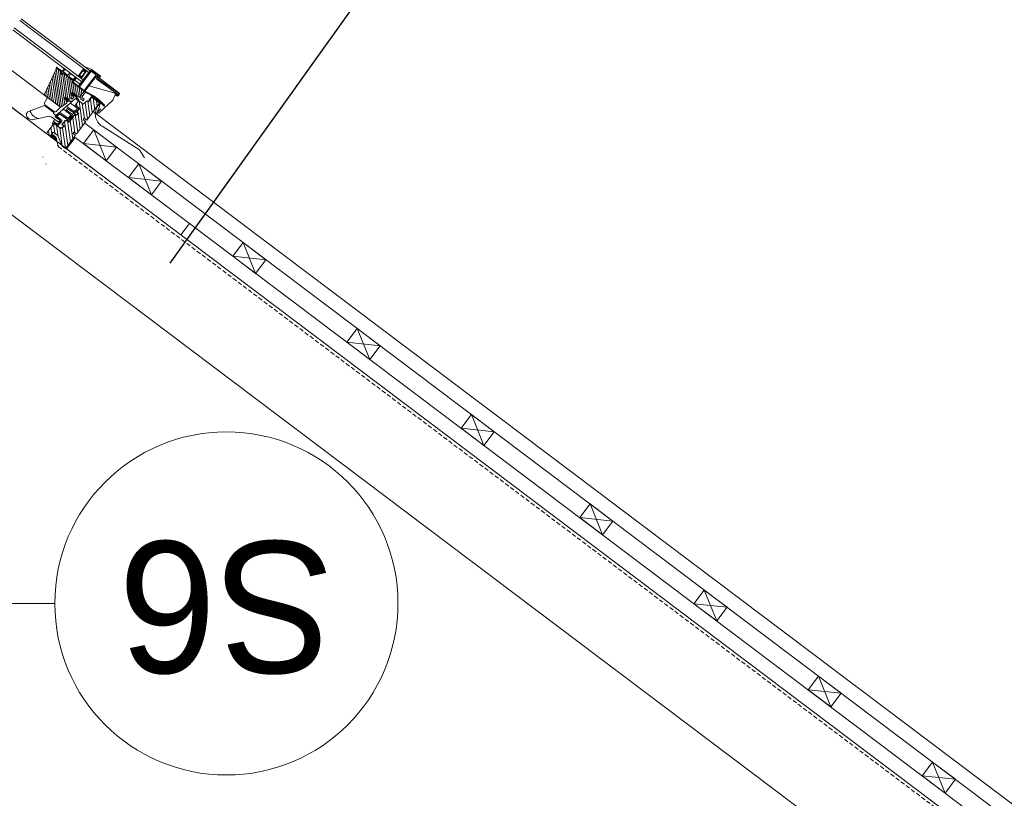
# Model space of a CAD drawing. Extents: x -613240 to -325500, y -25863 to 152403.
# Tile 118 of 254: x -379396 to -377674, y -4847 to -3485. Entities that reach past the tile are written whole.
import ezdxf

# ---------------------------------------------------------------- set-up
doc = ezdxf.new("R2010")
doc.units = 0
doc.header["$MEASUREMENT"] = 0
doc.linetypes.add('HIDDEN', pattern=[11.25, 7.5, -3.75])
for name, color, linetype, lineweight in [('0_Nr_Pióra__21', 7, 'Continuous', 9), ('0_Nr_Pióra__5', 7, 'Continuous', 13), ('ARCH dach_Nr_Pióra__5', 7, 'Continuous', 13), ('Arch dachowki_Nr_Pióra__21', 7, 'Continuous', 9), ('Arch dachy_Nr_Pióra__5', 7, 'Continuous', 13), ('Arch konstrukcja dachu_Nr_Pióra__21_Nr_Pióra__21', 7, 'Continuous', 9), ('Arch okna_Nr_Pióra__5', 7, 'Continuous', 13), ('Arch opisy_Nr_Pióra__1', 7, 'Continuous', 25), ('Arch opisy_Nr_Pióra__21', 7, 'Continuous', 9), ('INWENT OPISY_Nr_Pióra__21', 7, 'Continuous', 9)]:
    doc.layers.add(name, color=color, linetype=linetype, lineweight=lineweight)
doc.layers.add('Arch opisy', color=7, linetype='Continuous')
doc.styles.add('GENERATED_STYLE_1', font='txt')
doc.styles.add('GENERATED_STYLE_5', font='txt')
doc.dimstyles.new('GENERATED_STYLE__6', dxfattribs={"dimtxt": 160.000002, "dimasz": 110.144928, "dimexe": 0.18, "dimexo": 40, "dimgap": 0.09, "dimtad": 1, "dimtih": 1, "dimtoh": 1, "dimdec": 0, "dimzin": 0, "dimdsep": 46, "dimtxsty": 'GENERATED_STYLE_1', "dimblk": 'ARROWHEAD_5', "dimblk1": 'ARROWHEAD_5', "dimblk2": 'ARROWHEAD_5', "dimcen": 0.09, "dimclrd": 7, "dimclre": 7, "dimclrt": 7, "dimazin": 0, "dimtfac": 1, "dimtdec": 4, "dimtmove": 0, "dimatfit": 3, "dimfxl": 0, "dimtolj": 1, "dimtzin": 0, "dimarcsym": 0})
doc.dimstyles.new('GENERATED_STYLE__8', dxfattribs={"dimtxt": 0.18, "dimasz": 182.4, "dimexe": 0.18, "dimexo": 0.0625, "dimgap": 0.09, "dimtad": 0, "dimtih": 1, "dimtoh": 1, "dimdec": 4, "dimzin": 0, "dimdsep": 46, "dimcen": 0.09, "dimadec": 0, "dimazin": 0, "dimtfac": 1, "dimtdec": 4, "dimtmove": 0, "dimatfit": 3, "dimldrblk": 'ARROWHEAD_5', "dimfxl": 0, "dimtolj": 1, "dimtzin": 0, "dimarcsym": 0})

# ---------------------------------------------------------------- blocks, each defined once
blk = doc.blocks.new('*D916')
at = {"layer": '0_Nr_Pióra__5', "linetype": 'Continuous'}
for points in [[(-377805.4, -5035.4), (-377844.1, -5144.7), (-377893.5, -5110.8)], [(-378059.5, -5794.6), (-378084.5, -5681.4), (-378024.6, -5684.1)]]:
    blk.add_hatch(color=256, dxfattribs=at).paths.add_polyline_path(points, flags=0)
for p, q in [((-377805.4, -5035.4), (-377893.5, -5110.8)), ((-377805.4, -5035.4), (-377844.1, -5144.7)), ((-377844.1, -5144.7), (-377893.5, -5110.8)), ((-378059.5, -5794.6), (-378084.5, -5681.4)), ((-378084.5, -5681.4), (-378024.6, -5684.1)), ((-378059.5, -5794.6), (-378024.6, -5684.1))]:
    blk.add_line(p, q, dxfattribs=at)
blk.add_arc((-376798.3, -5794.6), 1261.2, 148.0793, 174.9121, dxfattribs=at)
at = {"layer": '0_Nr_Pióra__21', "insert": (-378697.2, -5423.5), "char_height": 160, "attachment_point": 7, "style": 'GENERATED_STYLE_1'}
blk.add_mtext('{37,01°}', dxfattribs=at)
blk = doc.blocks.new('ARROWHEAD_5')
at = {"color": 0, "linetype": 'Continuous', "lineweight": 0}
blk.add_line((0, 0), (-1, 0), dxfattribs=at)
blk.add_solid([(-1, 0.2679), (0, 0), (-1, -0.2679), (-1, 0.2679)], dxfattribs=at)
blk = doc.blocks.new('Linia_106', base_point=(-380002.2, -4505.9))
at = {"layer": 'Arch opisy_Nr_Pióra__21', "linetype": 'Continuous'}
blk.add_line((-380002.2, -4505.9), (-379334.1, -4505.9), dxfattribs=at)
blk.add_circle((-379034.1, -4505.9), 300, dxfattribs=at)

msp = doc.modelspace()

# ---------------------------------------------------------------- linework, layer by layer
at = {"layer": 'ARCH dach_Nr_Pióra__5', "linetype": 'Continuous'}
for p, q in [((-379266, -3677.8), (-379284.1, -3701.8)), ((-379266, -3677.8), (-379226.1, -3707.9)), ((-379266, -3677.8), (-379244.2, -3731.8)), ((-379298.5, -3690.9), (-379313.4, -3710.8)), ((-379098.8, -3841.4), (-379298.5, -3690.9)), ((-379113.8, -3861.3), (-379313.4, -3710.8)), ((-379284.1, -3701.8), (-379226.1, -3707.9)), ((-379284.1, -3701.8), (-379244.2, -3731.8)), ((-379226.1, -3707.9), (-379244.2, -3731.8)), ((-379187.2, -3737.2), (-379205.3, -3761.2)), ((-379187.2, -3737.2), (-379147.3, -3767.3)), ((-379187.2, -3737.2), (-379165.3, -3791.2)), ((-379205.3, -3761.2), (-379165.3, -3791.2)), ((-379205.3, -3761.2), (-379147.3, -3767.3)), ((-379147.3, -3767.3), (-379165.3, -3791.2)), ((-379098.8, -3841.5), (-379113.8, -3861.3)), ((-375684.4, -6415.4), (-379098.8, -3841.5)), ((-379005, -3874.7), (-379023.1, -3898.6)), ((-379005, -3874.7), (-378983.2, -3928.7)), ((-379005, -3874.7), (-378965.1, -3904.8)), ((-379023.1, -3898.6), (-378965.1, -3904.8)), ((-379023.1, -3898.6), (-378983.2, -3928.7)), ((-378965.1, -3904.8), (-378983.2, -3928.7)), ((-378805.4, -4025.2), (-378823.5, -4049.1)), ((-378805.4, -4025.2), (-378765.5, -4055.3)), ((-378805.4, -4025.2), (-378783.5, -4079.2)), ((-378823.5, -4049.1), (-378765.5, -4055.3)), ((-378823.5, -4049.1), (-378783.5, -4079.2)), ((-378765.5, -4055.3), (-378783.5, -4079.2)), ((-378605.8, -4175.7), (-378623.8, -4199.6)), ((-378605.8, -4175.7), (-378565.8, -4205.7)), ((-378605.8, -4175.7), (-378583.9, -4229.7)), ((-378623.8, -4199.6), (-378583.9, -4229.7)), ((-378623.8, -4199.6), (-378565.8, -4205.7)), ((-378565.8, -4205.7), (-378583.9, -4229.7)), ((-378398.3, -4332), (-378416.4, -4355.9)), ((-378398.3, -4332), (-378376.5, -4386)), ((-378398.3, -4332), (-378358.4, -4362.1)), ((-378416.4, -4355.9), (-378376.5, -4386)), ((-378416.4, -4355.9), (-378358.4, -4362.1)), ((-378358.4, -4362.1), (-378376.5, -4386)), ((-378198.7, -4482.5), (-378216.8, -4506.4)), ((-378198.7, -4482.5), (-378176.8, -4536.5)), ((-378198.7, -4482.5), (-378158.8, -4512.6)), ((-378216.8, -4506.4), (-378158.8, -4512.6)), ((-378216.8, -4506.4), (-378176.8, -4536.5)), ((-378158.8, -4512.6), (-378176.8, -4536.5)), ((-377999.1, -4632.9), (-378017.1, -4656.9)), ((-377999.1, -4632.9), (-377977.2, -4687)), ((-377999.1, -4632.9), (-377959.2, -4663)), ((-378017.1, -4656.9), (-377977.2, -4687)), ((-378017.1, -4656.9), (-377959.2, -4663)), ((-377959.2, -4663), (-377977.2, -4687)), ((-377799.4, -4783.4), (-377817.5, -4807.4)), ((-377799.4, -4783.4), (-377777.6, -4837.5)), ((-377799.4, -4783.4), (-377759.5, -4813.5)), ((-377817.5, -4807.4), (-377759.5, -4813.5)), ((-377817.5, -4807.4), (-377777.6, -4837.5)), ((-377759.5, -4813.5), (-377777.6, -4837.5))]:
    msp.add_line(p, q, dxfattribs=at)
at = {"layer": 'Arch dachowki_Nr_Pióra__21', "linetype": 'Continuous'}
for p, q in [((-375634.2, -6384.4), (-379266.9, -3645.9)), ((-375649.2, -6404.3), (-379281.9, -3665.9))]:
    msp.add_line(p, q, dxfattribs=at)
at = {"layer": 'Arch dachy_Nr_Pióra__5', "linetype": 'Continuous'}
for p, q in [((-379341.1, -3688.3), (-379332.2, -3696.2)), ((-379333.4, -3692.6), (-379340.4, -3686.3)), ((-379339.1, -3684.8), (-379332, -3691.2)), ((-379334.4, -3693.8), (-379334.6, -3694.1)), ((-379333.3, -3692.6), (-379334, -3693.4)), ((-379332.2, -3691.4), (-379333, -3692.2)), ((-379332.3, -3696.1), (-379331.7, -3695.3)), ((-379332, -3691.2), (-379330.5, -3695.6)), ((-379331.8, -3696.2), (-379331.1, -3695.4)), ((-379331.3, -3694.9), (-379330.9, -3694.5)), ((-379330.7, -3695), (-379331.1, -3694.7))]:
    msp.add_line(p, q, dxfattribs=at)
at = {"layer": 'Arch dachy_Nr_Pióra__5', "linetype": 'Continuous', "flags": 128}
msp.add_lwpolyline([(-379268.6, -3620.7), (-379256.2, -3630.1, -0.341648), (-379255.8, -3631.8), (-379258.3, -3635.2, 0.442265), (-379251.4, -3671.5), (-379186.3, -3712.9), (-379177.1, -3727)], format="xyb", dxfattribs=at)
at = {"layer": 'Arch dachy_Nr_Pióra__5', "linetype": 'HIDDEN', "flags": 128}
for points in [[(-379328.1, -3707), (-379332.5, -3692.3)], [(-379328.1, -3707), (-375702.8, -6439.9)]]:
    msp.add_lwpolyline(points, dxfattribs=at)
at = {"layer": 'Arch dachy_Nr_Pióra__5', "linetype": 'Continuous'}
for centre, radius, start, end in [((-379341.3, -3688.5), 0.3, 47.9941, 137.9941), ((-379330.3, -3545.9), 147.6, 268.3149, 268.5736), ((-379350.7, -3705.9), 20.2, 36.2773, 36.4717), ((-379329.1, -3540.6), 151.7, 268.3107, 268.5617), ((-379350.2, -3705.1), 20.9, 36.2604, 36.4809), ((-379327.8, -3531), 160.1, 268.3043, 268.4258), ((-379348.6, -3703.5), 20.2, 36.2876, 36.4563), ((-379177.9, -3675.8), 155.7, 187.4656, 187.5156), ((-379332, -3696), 0.3, 227.9941, 317.9941), ((-379341.7, -3712.5), 19.9, 59.5068, 61.0734), ((-379155.1, -3671.8), 177.6, 187.4701, 187.6734), ((-379330.9, -3695.6), 0.3, 17.993, 137.9941), ((-379329.9, -3704.9), 0.3, 317.9941, 17.993), ((-379327.7, -3705.4), 0.3, 317.9941, 17.993), ((-379354.7, -3725.6), 0.3, 37.9941, 127.9941), ((-379353.2, -3728.8), 0.2, 217.9941, 307.9941), ((-379349.8, -3737.3), 0.3, 272.993, 357.9941), ((-379347.3, -3742.5), 0.3, 177.9941, 182.993)]:
    msp.add_arc(centre, radius, start, end, dxfattribs=at)
for points, knots in [([(-379334.5, -3693.9), (-379334.6, -3693.7), (-379334.7, -3693.6), (-379334.7, -3693.5), (-379334.7, -3693.5), (-379334.7, -3693.4), (-379334.7, -3693.4)], [0, 0, 0, 0, 1, 1, 1, 2, 2, 2, 2]), ([(-379334.6, -3693.4), (-379334.6, -3693.4), (-379334.5, -3693.4), (-379334.4, -3693.5), (-379334.2, -3693.6), (-379333.9, -3693.8), (-379333.6, -3694), (-379333.2, -3694.3), (-379332.8, -3694.6), (-379332.4, -3694.8), (-379332, -3695.1), (-379331.7, -3695.3), (-379331.5, -3695.4), (-379331.3, -3695.5), (-379331.2, -3695.6), (-379331.2, -3695.5)], [0, 0, 0, 0, 1, 1, 1, 2, 2, 2, 3, 3, 3, 4, 4, 4, 5, 5, 5, 5]), ([(-379334.4, -3693.8), (-379334.3, -3693.8), (-379334.3, -3693.8), (-379334.2, -3693.8), (-379334, -3693.9), (-379333.8, -3694), (-379333.5, -3694.2), (-379333.2, -3694.4), (-379332.9, -3694.6), (-379332.6, -3694.8), (-379332.4, -3694.9), (-379332.2, -3695), (-379332.1, -3695.1)], [0, 0, 0, 0, 1, 1, 1, 2, 2, 2, 3, 3, 3, 4, 4, 4, 4]), ([(-379331.3, -3694.9), (-379331.3, -3694.9), (-379331.4, -3694.9), (-379331.5, -3694.8), (-379331.7, -3694.7), (-379332, -3694.6), (-379332.3, -3694.4), (-379332.5, -3694.2), (-379332.9, -3694), (-379333.1, -3693.9), (-379333.4, -3693.7), (-379333.7, -3693.5), (-379333.8, -3693.5), (-379333.9, -3693.4), (-379334, -3693.4), (-379334, -3693.4)], [0, 0, 0, 0, 1, 1, 1, 2, 2, 2, 3, 3, 3, 4, 4, 4, 5, 5, 5, 5]), ([(-379333.6, -3692.2), (-379333.5, -3692.2), (-379333.4, -3692.3), (-379333.3, -3692.3), (-379333.1, -3692.5), (-379332.7, -3692.7), (-379332.4, -3692.9), (-379332, -3693.2), (-379331.6, -3693.5), (-379331.2, -3693.7), (-379331.2, -3693.8), (-379331.2, -3693.8), (-379331.1, -3693.8)], [0, 0, 0, 0, 1, 1, 1, 2, 2, 2, 3, 3, 3, 4, 4, 4, 4]), ([(-379333.3, -3692.6), (-379333.3, -3692.6), (-379333.2, -3692.6), (-379333, -3692.7), (-379332.9, -3692.8), (-379332.6, -3692.9), (-379332.3, -3693.1), (-379332, -3693.3), (-379331.7, -3693.5), (-379331.4, -3693.7), (-379331.3, -3693.7), (-379331.2, -3693.8), (-379331.1, -3693.8)], [0, 0, 0, 0, 1, 1, 1, 2, 2, 2, 3, 3, 3, 4, 4, 4, 4]), ([(-379331.4, -3693.1), (-379331.6, -3693), (-379331.8, -3692.9), (-379332, -3692.7), (-379332.3, -3692.5), (-379332.5, -3692.4), (-379332.7, -3692.3), (-379332.8, -3692.3), (-379332.9, -3692.2), (-379332.9, -3692.2)], [0, 0, 0, 0, 1, 1, 1, 2, 2, 2, 3, 3, 3, 3]), ([(-379332.5, -3691), (-379332.4, -3691), (-379332.3, -3691.1), (-379332.1, -3691.2), (-379332.1, -3691.2), (-379332, -3691.3), (-379331.9, -3691.3)], [0, 0, 0, 0, 1, 1, 1, 2, 2, 2, 2])]:
    msp.add_open_spline(points, degree=3, knots=knots, dxfattribs=at)
for points in [[(-379333.4, -3692.7), (-379333.5, -3692.5), (-379333.6, -3692.4), (-379333.6, -3692.3)], [(-379332.3, -3691.5), (-379332.4, -3691.4), (-379332.5, -3691.3), (-379332.5, -3691.2)], [(-379332.2, -3691.4), (-379332.2, -3691.4), (-379332.1, -3691.4), (-379331.9, -3691.5)], [(-379331.9, -3691.5), (-379331.9, -3691.5), (-379331.8, -3691.5), (-379331.9, -3691.5)]]:
    msp.add_open_spline(points, degree=3, dxfattribs=at)
at = {"layer": 'Arch konstrukcja dachu_Nr_Pióra__21_Nr_Pióra__21', "linetype": 'Continuous'}
for p, q in [((-386169.6, 1457.5), (-375699.3, -6435.2)), ((-386122.5, 1233.9), (-375805.6, -6542.9))]:
    msp.add_line(p, q, dxfattribs=at)
at = {"layer": 'Arch okna_Nr_Pióra__5', "linetype": 'Continuous'}
for p, q in [((-379274.9, -3577.7), (-379395.5, -3486.7)), ((-379272.5, -3574.5), (-379393.1, -3483.6)), ((-379407.6, -3502.7), (-379286.9, -3593.6)), ((-379405.2, -3499.5), (-379284.5, -3590.4)), ((-379442.6, -3549), (-379351.3, -3617.8)), ((-379331.8, -3571.5), (-379352.2, -3615.1)), ((-379325.5, -3637.3), (-379334, -3576.3)), ((-379331.1, -3568.2), (-379332, -3569.7)), ((-379331.5, -3570.9), (-379331.8, -3571.5)), ((-379322.2, -3637.5), (-379331.6, -3571)), ((-379321.1, -3575), (-379330, -3569.4)), ((-379322.4, -3576.3), (-379329.5, -3570.9)), ((-379329.5, -3570.9), (-379322.4, -3576.3)), ((-379319.3, -3635.4), (-379328.2, -3571.9)), ((-379324.1, -3578.6), (-379324.6, -3574.6)), ((-379324.5, -3579.1), (-379322.4, -3576.3)), ((-379322.3, -3580.8), (-379324.5, -3579.1)), ((-379322.1, -3580.5), (-379324.3, -3578.9)), ((-379316.4, -3633.3), (-379324, -3579.5)), ((-379323.5, -3578.4), (-379323.8, -3578.2)), ((-379322.4, -3576.3), (-379323.3, -3577.5)), ((-379320.2, -3578), (-379322.3, -3580.8)), ((-379322.1, -3579.6), (-379321.3, -3579.4)), ((-379321.6, -3579.9), (-379322.1, -3579.5)), ((-379321.8, -3578.4), (-379320.3, -3577.9)), ((-379321.3, -3578.8), (-379321.8, -3578.7)), ((-379314.9, -3621.5), (-379320.8, -3578.9)), ((-379317.9, -3571.4), (-379320.4, -3574.8)), ((-379320.3, -3577.9), (-379307.6, -3587.4)), ((-379320.2, -3569.1), (-379317.8, -3571)), ((-379309.7, -3585.9), (-379320.2, -3578)), ((-379316.7, -3571.2), (-379319.9, -3568.7)), ((-379319.3, -3575.8), (-379316.7, -3572)), ((-379311.9, -3581.9), (-379319.2, -3576.5)), ((-379311.3, -3624.2), (-379317.5, -3580.1)), ((-379308.1, -3578.8), (-379311.3, -3581.9)), ((-379310.3, -3576.7), (-379308.1, -3578.2)), ((-379307.6, -3578), (-379310, -3576.3)), ((-379308.9, -3584.3), (-379306.6, -3580.1)), ((-379306.5, -3578.8), (-379307, -3578.5)), ((-379306.2, -3579.8), (-379303.9, -3581.5)), ((-379303.6, -3581.1), (-379306, -3579.3)), ((-379283.7, -3571), (-379293.3, -3583.8)), ((-379292.6, -3601.6), (-379271.7, -3573.8)), ((-379283.5, -3572.4), (-379291.9, -3583.6)), ((-379291, -3602.8), (-379270.4, -3575.4)), ((-379287.1, -3584.7), (-379281.1, -3576.7)), ((-379286.9, -3586.1), (-379279.7, -3576.5)), ((-379286.9, -3586.1), (-379279.7, -3576.5)), ((-379284.7, -3574), (-379283.1, -3575.2)), ((-379274.9, -3577.7), (-379284.5, -3590.4)), ((-379279.7, -3574), (-379283.7, -3571)), ((-379281.9, -3573.6), (-379283.5, -3572.4)), ((-379283.1, -3575.2), (-379281.9, -3573.6)), ((-379281.1, -3576.7), (-379283.1, -3575.2)), ((-379281.7, -3575), (-379281.1, -3574.2)), ((-379281.7, -3575), (-379281.1, -3574.2)), ((-379279.7, -3576.5), (-379281.7, -3575)), ((-379279.7, -3576.5), (-379281.7, -3575)), ((-379281.1, -3574.2), (-379280.3, -3574.8)), ((-379281.1, -3574.2), (-379280.3, -3574.8)), ((-379280.3, -3574.8), (-379279.7, -3574)), ((-379280.3, -3574.8), (-379279.7, -3574)), ((-379279.6, -3567.9), (-379280, -3568.8)), ((-379279.7, -3574), (-379274.9, -3577.7)), ((-379270.7, -3571.5), (-379279.6, -3567.9)), ((-379274.9, -3577.7), (-379277.4, -3575.8)), ((-379272.5, -3574.5), (-379275, -3572.6)), ((-379274.9, -3577.7), (-379272.5, -3574.5)), ((-379272.2, -3574.1), (-379272.5, -3574.5)), ((-379270.2, -3573.3), (-379271.7, -3573.8)), ((-379255, -3583.2), (-379270.4, -3571.7)), ((-379262, -3581.7), (-379270.4, -3575.4)), ((-379269.8, -3573.4), (-379257.2, -3582.8)), ((-379347.3, -3685.3), (-379473.6, -3590)), ((-379339.8, -3626.4), (-379343.9, -3597.4)), ((-379336.2, -3629.2), (-379341.4, -3592.1)), ((-379332.6, -3631.9), (-379339, -3586.8)), ((-379329.1, -3634.6), (-379336.5, -3581.6)), ((-379308.1, -3623.2), (-379313.9, -3582.8)), ((-379305, -3623.4), (-379310.3, -3585.5)), ((-379301.7, -3590.3), (-379308.8, -3584.9)), ((-379307.6, -3587.4), (-379307.3, -3586.9)), ((-379307.6, -3587.4), (-379303.6, -3590.4)), ((-379307.3, -3586.9), (-379303.3, -3590)), ((-379303.3, -3612.7), (-379306.7, -3588.2)), ((-379302.1, -3591.6), (-379303.7, -3593.6)), ((-379303.3, -3590), (-379303.6, -3590.4)), ((-379303.6, -3590.4), (-379302.1, -3591.6)), ((-379303.4, -3594.4), (-379280.6, -3611.5)), ((-379302.9, -3592.6), (-379303.1, -3590.9)), ((-379299.7, -3615.4), (-379302.5, -3595.1)), ((-379282.8, -3609.9), (-379302.1, -3595.3)), ((-379302, -3590), (-379298.2, -3585.1)), ((-379302, -3594.1), (-379296.9, -3587.3)), ((-379297.8, -3586.1), (-379301, -3590.2)), ((-379299.1, -3591.1), (-379297.9, -3592)), ((-379296.4, -3616.3), (-379299, -3597.8)), ((-379297.9, -3592), (-379291.5, -3596.8)), ((-379293.1, -3589), (-379297.5, -3585.7)), ((-379296.5, -3587.1), (-379293.4, -3589.4)), ((-379293.3, -3583.8), (-379289.3, -3586.8)), ((-379291.9, -3583.6), (-379290.3, -3584.8)), ((-379291.5, -3596.8), (-379289.1, -3596.5)), ((-379290.7, -3582), (-379289.1, -3583.2)), ((-379290.3, -3584.8), (-379289.1, -3583.2)), ((-379286.9, -3593.6), (-379290.1, -3597.9)), ((-379289.5, -3585.4), (-379288.9, -3584.6)), ((-379289.5, -3585.4), (-379288.9, -3584.6)), ((-379288.7, -3586), (-379289.5, -3585.4)), ((-379288.7, -3586), (-379289.5, -3585.4)), ((-379289.4, -3591.8), (-379286.9, -3593.6)), ((-379289.3, -3586.8), (-379288.7, -3586)), ((-379289.3, -3586.8), (-379288.7, -3586)), ((-379289.1, -3583.2), (-379287.1, -3584.7)), ((-379288.9, -3584.6), (-379286.9, -3586.1)), ((-379288.9, -3584.6), (-379286.9, -3586.1)), ((-379286.9, -3593.6), (-379284.5, -3590.4)), ((-379282.7, -3609.1), (-379262, -3581.7)), ((-379260.8, -3582.6), (-379281.5, -3610)), ((-379260.8, -3582.6), (-379258.8, -3584.1)), ((-379258.8, -3584.1), (-379260.8, -3586.7)), ((-379260.3, -3589.5), (-379224.5, -3615.1)), ((-379256.9, -3584.9), (-379259.2, -3587.9)), ((-379259.2, -3587.9), (-379222.9, -3613.7)), ((-379255.9, -3586.9), (-379254.7, -3585.3)), ((-379221.9, -3613.2), (-379255.8, -3587.6)), ((-379350.6, -3618.3), (-379351.3, -3613.3)), ((-379347, -3621), (-379348.8, -3608)), ((-379343.4, -3623.7), (-379346.4, -3602.7)), ((-379306, -3615.6), (-379303.5, -3612.4)), ((-379304.4, -3613.6), (-379304.8, -3616.5)), ((-379303.9, -3612.9), (-379304.4, -3613.5)), ((-379303.5, -3612.4), (-379298, -3616.6)), ((-379303, -3614.7), (-379301.8, -3615.6)), ((-379299, -3615.8), (-379302.8, -3613)), ((-379302.8, -3613), (-379298.6, -3616.1)), ((-379292.9, -3618), (-379295.4, -3600.5)), ((-379289.6, -3618.8), (-379291.8, -3603.2)), ((-379290.5, -3620.1), (-379282.8, -3609.9)), ((-379289.9, -3598), (-379290.1, -3597.9)), ((-379282.8, -3609.9), (-379289.2, -3618.2)), ((-379286.9, -3615.2), (-379288.2, -3605.9)), ((-379280.4, -3611.7), (-379286.8, -3620.1)), ((-379284.2, -3611.6), (-379284.6, -3608.6)), ((-379280.4, -3611.7), (-379282.8, -3609.9)), ((-379230.6, -3613.2), (-379274.4, -3600.6)), ((-379225.8, -3616.8), (-379230.6, -3613.2)), ((-379351.9, -3630.8), (-379346.6, -3621.3)), ((-379351.3, -3617.7), (-379331.4, -3632.7)), ((-379322.5, -3637.7), (-379313.6, -3631.2)), ((-379317.4, -3623.3), (-379315.6, -3620.9)), ((-379312.6, -3626.9), (-379317.4, -3623.3)), ((-379316.2, -3622.1), (-379315.4, -3624.7)), ((-379315.6, -3620.9), (-379310.8, -3624.5)), ((-379314.6, -3624.5), (-379315.3, -3623)), ((-379310.4, -3624.8), (-379315.1, -3621.4)), ((-379315, -3622.8), (-379314.4, -3623.6)), ((-379314.4, -3623.6), (-379313.4, -3626.3)), ((-379313.5, -3631.1), (-379314.3, -3625.7)), ((-379314.2, -3637), (-379308, -3631.7)), ((-379312.6, -3626), (-379313.3, -3624.5)), ((-379313.2, -3630.5), (-379312.9, -3628.3)), ((-379313.1, -3624.4), (-379312.5, -3625.2)), ((-379312.8, -3628), (-379312.5, -3627.6)), ((-379312.4, -3626.8), (-379312, -3627.1)), ((-379312, -3627.1), (-379312.4, -3627.5)), ((-379312.4, -3627.5), (-379312, -3627.8)), ((-379310.8, -3627.3), (-379310.9, -3627.2)), ((-379310.6, -3626.8), (-379309.1, -3627.8)), ((-379309.8, -3624), (-379310.4, -3624.8)), ((-379308.7, -3627.3), (-379310.2, -3626.1)), ((-379310.1, -3624.4), (-379309.7, -3623.9)), ((-379309.9, -3625.7), (-379309.8, -3625.8)), ((-379309.4, -3624.3), (-379309.8, -3624)), ((-379309.5, -3623.8), (-379306.8, -3622.6)), ((-379309.5, -3625.7), (-379309.3, -3625.4)), ((-379308.4, -3627.5), (-379308.7, -3627.3)), ((-379308, -3627.7), (-379308.4, -3627.5)), ((-379308, -3631.7), (-379306.5, -3630.4)), ((-379298.5, -3623.5), (-379306.5, -3630.4)), ((-379295.2, -3640), (-379306.5, -3631.2)), ((-379301.2, -3619.2), (-379306, -3615.6)), ((-379305.8, -3622.8), (-379304.6, -3623.7)), ((-379304.8, -3616.5), (-379304.2, -3616.9)), ((-379304, -3616.6), (-379303.8, -3615.1)), ((-379303.2, -3623.5), (-379301, -3620.6)), ((-379302, -3622), (-379302.5, -3618.3)), ((-379301.4, -3616.5), (-379301.7, -3618.8)), ((-379301.7, -3618.8), (-379301.1, -3619.2)), ((-379300.9, -3618.9), (-379300.7, -3617.4)), ((-379299.9, -3617), (-379299.3, -3617.5)), ((-379298.7, -3634.9), (-379292.6, -3626.9)), ((-379298.6, -3618.2), (-379293.1, -3626.5)), ((-379298, -3616.6), (-379291.9, -3620.3)), ((-379292.3, -3626), (-379298, -3616.9)), ((-379292.6, -3626.9), (-379297.2, -3623.5)), ((-379295.3, -3637.4), (-379296.2, -3631.6)), ((-379292.9, -3626.7), (-379284.7, -3632.9)), ((-379285.6, -3670.7), (-379291.7, -3627.6)), ((-379288.4, -3623.8), (-379284.4, -3626.8)), ((-379286.6, -3621.5), (-379282.6, -3624.4)), ((-379282.4, -3657.8), (-379286, -3631.9)), ((-379284.7, -3632.9), (-379278.6, -3627.7)), ((-379284.4, -3626.8), (-379282.6, -3624.4)), ((-379277.1, -3659.4), (-379281.2, -3629.9)), ((-379278.2, -3660.9), (-379256.3, -3631.8)), ((-379276.7, -3627.6), (-379275.3, -3628.7)), ((-379272.8, -3653.8), (-379276.5, -3627.9)), ((-379275.3, -3628.7), (-379269.8, -3621.5)), ((-379268.6, -3648.1), (-379271.9, -3624.3)), ((-379268.4, -3621.3), (-379256.5, -3630.4)), ((-379264.3, -3642.5), (-379267.2, -3622.3)), ((-379260.1, -3636.9), (-379261.5, -3626.6)), ((-379256.5, -3648.1), (-379232.4, -3625.7)), ((-379231.9, -3625), (-379229, -3617.8)), ((-379227.4, -3617.2), (-379225.8, -3618.4)), ((-379225.8, -3616.8), (-379224.5, -3615.1)), ((-379225.4, -3617.1), (-379225.8, -3616.8)), ((-379222.6, -3615.9), (-379223.3, -3616.8)), ((-379223, -3618), (-379221.5, -3616)), ((-379383.7, -3649.2), (-379382.1, -3646.9)), ((-379382.1, -3646.9), (-379381.8, -3646.4)), ((-379381.5, -3646.2), (-379375.3, -3643.8)), ((-379352.3, -3635.1), (-379375.3, -3643.8)), ((-379337.7, -3646.2), (-379352.3, -3635.1)), ((-379352.2, -3635.2), (-379351.3, -3634)), ((-379352.2, -3635.2), (-379350.5, -3636.5)), ((-379351.1, -3633.6), (-379351.4, -3634)), ((-379351.1, -3633.6), (-379351.3, -3633.4)), ((-379351.3, -3634), (-379337.2, -3644.7)), ((-379337.7, -3646.1), (-379336, -3647.4)), ((-379335.9, -3647.5), (-379337.7, -3646.2)), ((-379337, -3644.8), (-379337.2, -3644.7)), ((-379337, -3644.8), (-379335.1, -3646.3)), ((-379336.8, -3644.9), (-379335.1, -3646.2)), ((-379335.1, -3646.2), (-379336, -3647.4)), ((-379336, -3647.5), (-379335.1, -3646.3)), ((-379335.1, -3646.3), (-379334.8, -3645.9)), ((-379334.5, -3646), (-379334.8, -3645.9)), ((-379326.4, -3647.6), (-379333.3, -3653.6)), ((-379324.2, -3638.2), (-379331.9, -3645.9)), ((-379331.4, -3632.7), (-379328.8, -3634.7)), ((-379329, -3634.5), (-379324.9, -3637.7)), ((-379327.2, -3635.9), (-379327.2, -3635.9)), ((-379327.2, -3635.9), (-379326.2, -3636.7)), ((-379326, -3636.8), (-379324.2, -3638.2)), ((-379325.2, -3647.5), (-379314.5, -3655.2)), ((-379320.7, -3642.7), (-379318.3, -3640.6)), ((-379314.2, -3637.1), (-379318.3, -3640.6)), ((-379308.3, -3649.9), (-379318.2, -3642.1)), ((-379314.5, -3642.5), (-379311.9, -3640.3)), ((-379307.1, -3648.3), (-379314.5, -3642.5)), ((-379313, -3637), (-379301.4, -3645.4)), ((-379311.9, -3640.3), (-379302.6, -3647)), ((-379306.8, -3648.6), (-379303.4, -3651.1)), ((-379303.2, -3650.3), (-379297.5, -3646)), ((-379300.3, -3645.4), (-379295.2, -3641.6)), ((-379294, -3643.2), (-379299.1, -3647)), ((-379291.1, -3640.6), (-379298.7, -3634.9)), ((-379297.3, -3645.7), (-379295.8, -3646.8)), ((-379297.3, -3645.7), (-379296.9, -3646)), ((-379296.3, -3646.5), (-379296.9, -3646)), ((-379296.6, -3651.2), (-379293, -3649.3)), ((-379292.9, -3649.1), (-379296.3, -3646.5)), ((-379295.8, -3646.8), (-379291.1, -3640.6)), ((-379292, -3649.7), (-379295.8, -3646.8)), ((-379293.8, -3648.3), (-379294.3, -3644.9)), ((-379292.9, -3649.1), (-379293, -3649.3)), ((-379253.4, -3641.1), (-379258.5, -3645.9)), ((-379366.4, -3658.7), (-379371.7, -3659.9)), ((-379361.9, -3657.7), (-379366.4, -3658.7)), ((-379361.9, -3657.7), (-379347, -3654.3)), ((-379347.7, -3682.5), (-379335.6, -3666.5)), ((-379330.1, -3662.5), (-379338.7, -3656)), ((-379337.1, -3664), (-379337.9, -3666.5)), ((-379335.3, -3666.1), (-379336.8, -3668.1)), ((-379336, -3662), (-379336.1, -3662.3)), ((-379330.2, -3667.4), (-379335.6, -3663.5)), ((-379335.6, -3666.5), (-379323.5, -3675.7)), ((-379335.5, -3650.3), (-379324.2, -3658.9)), ((-379331.3, -3669), (-379335.3, -3666.1)), ((-379334.2, -3659.4), (-379334.6, -3659.9)), ((-379324.8, -3661.5), (-379333.3, -3655.1)), ((-379325.8, -3649.5), (-379331.2, -3654.2)), ((-379323.6, -3659.9), (-379331.2, -3654.2)), ((-379330.6, -3653.7), (-379330.5, -3653.9)), ((-379326.1, -3650.1), (-379330.4, -3653.8)), ((-379322.5, -3660.6), (-379330.4, -3654.6)), ((-379330.1, -3662.5), (-379330.1, -3662.5)), ((-379329.2, -3670.7), (-379322.3, -3663.6)), ((-379328.8, -3667.3), (-379324.7, -3663)), ((-379327.4, -3668.7), (-379323.3, -3664.4)), ((-379325.8, -3649.5), (-379315.7, -3656.9)), ((-379315.2, -3657.5), (-379325.5, -3650.1)), ((-379324, -3660.3), (-379325.2, -3661.9)), ((-379324, -3650.8), (-379324.2, -3651)), ((-379316.1, -3661.2), (-379321.6, -3668.4)), ((-379321.1, -3668.7), (-379316.4, -3662.6)), ((-379320.2, -3653.6), (-379320.3, -3653.8)), ((-379311.2, -3704.6), (-379317, -3663.3)), ((-379316.9, -3662.2), (-379316.4, -3662.6)), ((-379316.4, -3662.6), (-379312.2, -3662)), ((-379316.1, -3661.2), (-379313.2, -3660.8)), ((-379310.6, -3660.7), (-379315.7, -3656.9)), ((-379310.4, -3661.1), (-379314.9, -3657.7)), ((-379310.8, -3658.1), (-379314.5, -3655.2)), ((-379313.7, -3660.8), (-379312.2, -3662)), ((-379310, -3663), (-379313.2, -3660.8)), ((-379312.2, -3662), (-379309, -3664.4)), ((-379306.9, -3699), (-379312.1, -3662.1)), ((-379310.8, -3658.1), (-379306, -3651.7)), ((-379310.4, -3661.1), (-379308.3, -3658.3)), ((-379310.2, -3660.6), (-379305.8, -3654.8)), ((-379308.6, -3662.8), (-379310, -3663)), ((-379306.6, -3655.8), (-379309.4, -3656.2)), ((-379309, -3664.4), (-379302.8, -3656.1)), ((-379309, -3659.2), (-379305.5, -3658.7)), ((-379306.3, -3659.7), (-379308.6, -3662.8)), ((-379308.3, -3658.3), (-379308.2, -3658.1)), ((-379308.2, -3658.1), (-379305.1, -3654)), ((-379308.1, -3650.1), (-379306, -3651.7)), ((-379304.6, -3657.6), (-379308.1, -3658.1)), ((-379304.9, -3653.6), (-379307.7, -3654)), ((-379303.8, -3656.5), (-379307.3, -3657)), ((-379302.6, -3693.3), (-379307.1, -3661.8)), ((-379302.9, -3655.3), (-379306.4, -3655.8)), ((-379298.7, -3649.7), (-379306.3, -3659.7)), ((-379305.8, -3654.8), (-379305.5, -3654.4)), ((-379302.1, -3654.2), (-379305.6, -3654.7)), ((-379305.5, -3654.4), (-379303.3, -3651.5)), ((-379305.1, -3654), (-379303, -3651.2)), ((-379303.2, -3651.1), (-379303, -3651.2)), ((-379302.8, -3656.1), (-379298.5, -3650.4)), ((-379299.1, -3682.9), (-379302.8, -3656.2)), ((-379299, -3650.1), (-379298.5, -3650.4)), ((-379296.6, -3651.2), (-379298.7, -3649.7)), ((-379294.1, -3682), (-379298.6, -3650.5)), ((-379298.5, -3650.4), (-379296.4, -3652)), ((-379296.4, -3652), (-379292, -3649.7)), ((-379280, -3663.3), (-379296.3, -3684.9)), ((-379289.9, -3676.4), (-379293.5, -3650.4)), ((-379282.6, -3657.6), (-379284.4, -3660)), ((-379284.4, -3660), (-379280, -3663.3)), ((-379278.2, -3660.9), (-379282.6, -3657.6)), ((-379281.4, -3665.1), (-379281.8, -3662)), ((-379343.8, -3687.8), (-379345.1, -3679)), ((-379337.1, -3681.7), (-379341.3, -3687.3)), ((-379339.2, -3684.5), (-379340.8, -3673.3)), ((-379337.5, -3667.6), (-379336.8, -3668.1)), ((-379329.1, -3687.7), (-379337.1, -3681.7)), ((-379334.3, -3683.8), (-379336.5, -3667.7)), ((-379329.2, -3670.7), (-379333.1, -3667.7)), ((-379328.5, -3689.2), (-379331.2, -3669.8)), ((-379328.7, -3671.1), (-379329.2, -3670.7)), ((-379323.8, -3674.7), (-379328.7, -3671.1)), ((-379321, -3706.3), (-379325.5, -3674.1)), ((-379323.8, -3674.7), (-379317.7, -3671.5)), ((-379323.5, -3675.7), (-379316.7, -3672)), ((-379321.6, -3668.4), (-379317.7, -3671.4)), ((-379321.5, -3668.4), (-379321.1, -3668.7)), ((-379316.7, -3672), (-379321.1, -3668.7)), ((-379315.4, -3710.2), (-379320.5, -3674.1)), ((-379317.7, -3671.4), (-379317.7, -3671.5)), ((-379300.7, -3681.7), (-379302.4, -3683.9)), ((-379296.3, -3684.9), (-379300.7, -3681.7)), ((-379344.1, -3687.7), (-379347.3, -3685.3)), ((-379321.3, -3706.1), (-379329.1, -3687.7)), ((-379298.1, -3687.3), (-379315.6, -3710.4)), ((-379302.4, -3683.9), (-379298.1, -3687.3)), ((-379315.6, -3710.4), (-379321.3, -3706.1))]:
    msp.add_line(p, q, dxfattribs=at)
at = {"layer": 'Arch okna_Nr_Pióra__5', "linetype": 'Continuous', "flags": 128}
for points in [[(-379303, -3594.7), (-379280.7, -3611.5)], [(-379302, -3594.6), (-379280.4, -3610.6)]]:
    msp.add_lwpolyline(points, dxfattribs=at)
for points in [[(-379280.4, -3610.6, -0.098557), (-379247.8, -3634, -0.485368), (-379247.8, -3636.5, 0.086617), (-379280.7, -3611.5)], [(-379274.6, -3626.1), (-379270.3, -3620.4, -0.415829), (-379267.8, -3620.1), (-379255.1, -3630.2, -0.294874), (-379254.9, -3632.4), (-379260, -3649.2, -0.980834), (-379261.2, -3648.5), (-379258.7, -3644.2)]]:
    msp.add_lwpolyline(points, format="xyb", dxfattribs=at)
at = {"layer": 'Arch okna_Nr_Pióra__5', "linetype": 'Continuous'}
for centre, radius, start, end in [((-379331, -3570), 1.03, 164.5797, 248.8474), ((-379330.4, -3572.1), 1.5, 51.729, 128.3933), ((-379330.6, -3568.4), 0.5, 327.9915, 147.9896), ((-379329.8, -3569), 0.5, 147.9915, 237.9915), ((-379322.3, -3578.3), 1.3, 142.99, 278.5747), ((-379321.7, -3578.5), 0.15, 110.9257, 259.7933), ((-379321.4, -3579.1), 0.3, 278.5747, 79.7933), ((-379320.8, -3574.5), 0.5, 237.9915, 322.99), ((-379320.1, -3568.9), 0.25, 52.9894, 232.9894), ((-379318.9, -3576.1), 0.5, 142.99, 232.99), ((-379318.3, -3571.1), 0.503, 322.99, 12.9894), ((-379317.2, -3571.5), 0.702, 323.4982, 22.8612), ((-379310.1, -3576.5), 0.248, 55.8651, 233.3823), ((-379308.3, -3578.5), 0.3, 346.6782, 54.0744), ((-379308.5, -3578.4), 0.5, 314.49, 346.6782), ((-379306.2, -3580.3), 0.5, 92.9899, 151.49), ((-379272, -3574.2), 0.25, 52.99, 142.99), ((-379271.3, -3572.9), 1.5, 52.99, 67.99), ((-379270.1, -3573.8), 0.5, 52.99, 109.2999), ((-379311.6, -3581.5), 0.5, 232.99, 314.49), ((-379308.5, -3584.5), 0.5, 151.49, 232.99), ((-379303.8, -3581.3), 0.25, 233.6373, 53.6373), ((-379302.9, -3593.8), 0.794, 170.1814, 231.3007), ((-379301.8, -3594.3), 0.3, 142.99, 232.99), ((-379301.4, -3589.9), 0.5, 232.99, 322.99), ((-379299.4, -3591.5), 0.492, 52.6052, 146.4669), ((-379297.3, -3586.7), 0.783, 81.5886, 133.4727), ((-379296.5, -3587.6), 0.5, 92.9897, 142.99), ((-379293.2, -3589.2), 0.25, 233.9796, 53.9796), ((-379259.2, -3587.9), 2, 142.99, 234.4916), ((-379258.1, -3584), 1.5, 322.99, 52.99), ((-379255.5, -3587.2), 0.5, 142.99, 232.99), ((-379255.9, -3584.4), 1.5, 322.99, 52.99), ((-379303.4, -3613.8), 1, 164.3746, 172.9892), ((-379303.4, -3613.8), 1, 52.9892, 121.6039), ((-379303.3, -3615.1), 0.5, 52.9892, 172.9892), ((-379223.8, -3615), 1.5, 322.99, 54.49), ((-379223.1, -3614.8), 2, 322.99, 52.99), ((-379350.4, -3615.9), 2, 154.99, 232.99), ((-379350.1, -3631.8), 2, 150.99, 232.99), ((-379315.5, -3622), 0.7, 56.2054, 187.99), ((-379315, -3624.5), 0.405, 206.534, 3.5517), ((-379315.1, -3622.9), 0.176, 39.4596, 204.3563), ((-379314.2, -3630.4), 1, 305.99, 352.99), ((-379313, -3626), 0.404, 216.2338, 359.9153), ((-379313.2, -3624.5), 0.102, 52.0139, 202.8297), ((-379312.4, -3628.3), 0.5, 142.99, 172.99), ((-379312.9, -3627.3), 0.5, 322.99, 52.99), ((-379313.6, -3626), 1.42, 332.0604, 37.6279), ((-379312.3, -3626.8), 0.116, 152.0604, 225.9291), ((-379311.5, -3627.2), 0.8, 232.9892, 328.9696), ((-379310.8, -3627), 0.275, 53.0376, 142.9902), ((-379310.8, -3627), 0.275, 142.9902, 232.9892), ((-379310.5, -3624.1), 0.5, 232.99, 322.99), ((-379311.1, -3627.4), 0.285, 328.9696, 35.0317), ((-379310.1, -3625.9), 0.275, 52.9882, 232.9902), ((-379309.7, -3625.6), 0.2, 232.9892, 322.9892), ((-379309.3, -3624.2), 0.5, 112.99, 142.99), ((-379309.9, -3624.9), 0.8, 322.9892, 52.9907), ((-379306.4, -3622.9), 5.64, 241.7993, 299.9923), ((-379306.4, -3621.6), 6.28, 255.2133, 293.4797), ((-379306.4, -3623.6), 1, 52.99, 112.99), ((-379304, -3622.9), 1, 232.99, 322.99), ((-379304.4, -3616.5), 0.5, 299.4111, 352.9892), ((-379303.7, -3627.5), 0.251, 303.8265, 125.3479), ((-379302.4, -3616.4), 1, 352.9892, 52.9892), ((-379301.8, -3620), 1, 322.99, 52.99), ((-379301.4, -3618.8), 0.5, 299.4111, 352.9892), ((-379300.2, -3617.4), 0.5, 52.9892, 172.9892), ((-379301.7, -3620.7), 4, 37.9299, 52.9892), ((-379302, -3619.8), 5, 35.856, 52.9892), ((-379297.8, -3624.3), 1, 52.99, 130.7631), ((-379292.7, -3626.2), 0.468, 221.5723, 31.8572), ((-379291.3, -3619.5), 1, 238.7006, 322.99), ((-379286, -3620.7), 4, 142.9908, 232.9908), ((-379286, -3620.7), 1, 142.9908, 232.9908), ((-379277.7, -3628.8), 1.5, 52.99, 130.99), ((-379269, -3622.1), 1, 52.99, 142.99), ((-379257, -3631.2), 0.969, 316.781, 53.7906), ((-379233.8, -3624.3), 2, 312.8434, 337.8434), ((-379228, -3618), 1, 52.99, 167.99), ((-379224.6, -3616.8), 2, 232.99, 322.99), ((-379224.5, -3615.9), 1.5, 232.99, 322.99), ((-379382.9, -3649.8), 1, 144.49, 177.5607), ((-379334.3, -3648.7), 2, 142.99, 232.99), ((-379333.3, -3644.4), 2, 232.99, 314.99), ((-379297.3, -3669.9), 35.9, 130.7912, 140.4653), ((-379323.7, -3636.1), 2, 232.99, 305.99), ((-379308.9, -3650.7), 3, 44.1283, 51.99), ((-379300.9, -3644.6), 3, 233.99, 306.99), ((-379300.9, -3644.6), 1, 233.99, 306.99), ((-379297.2, -3646.4), 0.5, 53.99, 126.99), ((-379295.8, -3640.8), 1, 306.99, 51.99), ((-379295.9, -3640.8), 3.05, 307.4683, 49.9077), ((-379257.5, -3647), 1.5, 132.8434, 312.8434), ((-379373.9, -3650.1), 10, 177.5607, 232.99), ((-379373.9, -3650.1), 10, 232.99, 282.8), ((-379344.7, -3664), 10, 52.99, 102.8), ((-379336.9, -3666.8), 1, 163.5962, 232.99), ((-379336.1, -3664.3), 1, 53.99, 163.5962), ((-379321.1, -3670.3), 17, 142.154, 150.7993), ((-379332.7, -3654.3), 1, 130.7631, 232.99), ((-379330.1, -3654.2), 0.5, 130.7631, 232.69), ((-379325.8, -3650.5), 0.5, 53.99, 130.7631), ((-379325.4, -3662.3), 1, 315.99, 52.99), ((-379324.8, -3659.7), 1, 344.819, 0.7462), ((-379324.6, -3662.2), 2.54, 302.4914, 66.4886), ((-379323.7, -3662.2), 2, 315.99, 52.69), ((-379314, -3655.9), 2, 233.99, 241.9929), ((-379315.2, -3658.1), 0.5, 53.49, 61.9929), ((-379310.4, -3660.5), 0.3, 232.99, 322.99), ((-379308.9, -3650.7), 1, 37.6102, 51.99), ((-379282.2, -3689.9), 44.9, 117.975, 119.0647), ((-379302.9, -3650.7), 0.5, 126.99, 232.49), ((-379303.6, -3651.4), 0.3, 322.99, 52.99), ((-379346.1, -3683.7), 2, 142.99, 232.99), ((-379329.6, -3666.6), 3, 233.99, 315.99), ((-379329.6, -3666.6), 1, 233.99, 315.99), ((-379342.9, -3686.1), 2.01, 233.1529, 322.5969)]:
    msp.add_arc(centre, radius, start, end, dxfattribs=at)
for points in [[(-379306.5, -3631.2), (-379306.8, -3631), (-379306.8, -3630.7), (-379306.5, -3630.4)], [(-379381.8, -3646.4), (-379381.7, -3646.3), (-379381.6, -3646.2), (-379381.5, -3646.2)], [(-379326.4, -3647.6), (-379326, -3647.2), (-379325.6, -3647.2), (-379325.2, -3647.5)], [(-379318.2, -3642.1), (-379318.9, -3641.6), (-379318.9, -3641.1), (-379318.3, -3640.6)], [(-379314.2, -3637.1), (-379313.8, -3636.7), (-379313.4, -3636.7), (-379313, -3637)]]:
    msp.add_open_spline(points, degree=3, dxfattribs=at)
for points, knots in [([(-379377.4, -3645.8), (-379377.4, -3645.7), (-379377.5, -3645.7), (-379377.5, -3645.6), (-379377.5, -3645.5), (-379377.4, -3645.5), (-379377.4, -3645.4), (-379377.4, -3645.3), (-379377.3, -3645.2), (-379377.2, -3645.1), (-379377.2, -3645), (-379377.1, -3644.9), (-379377, -3644.8), (-379376.9, -3644.7), (-379376.8, -3644.6), (-379376.7, -3644.5), (-379376.5, -3644.4), (-379376.2, -3644.2), (-379376, -3644.1), (-379375.8, -3644), (-379375.5, -3643.9), (-379375.3, -3643.8)], [0, 0, 0, 0, 1, 1, 1, 2, 2, 2, 3, 3, 3, 4, 4, 4, 5, 5, 5, 6, 6, 6, 7, 7, 7, 7]), ([(-379364.4, -3657.7), (-379365.1, -3657.4), (-379365.8, -3657), (-379366.4, -3656.7), (-379367.1, -3656.3), (-379367.8, -3655.9), (-379368.4, -3655.6), (-379369.1, -3655.2), (-379369.7, -3654.8), (-379370.3, -3654.3), (-379370.6, -3654.1), (-379370.9, -3653.9), (-379371.2, -3653.7), (-379371.4, -3653.6), (-379371.6, -3653.5), (-379371.7, -3653.3), (-379371.9, -3653.2), (-379372, -3653.1), (-379372.2, -3653), (-379372.5, -3652.8), (-379372.7, -3652.5), (-379373, -3652.2), (-379373.2, -3652), (-379373.5, -3651.7), (-379373.7, -3651.4), (-379374.2, -3650.8), (-379374.6, -3650.2), (-379375, -3649.6), (-379375.5, -3649), (-379375.9, -3648.4), (-379376.3, -3647.7), (-379376.7, -3647.1), (-379377, -3646.5), (-379377.4, -3645.8)], [0, 0, 0, 0, 1, 1, 1, 2, 2, 2, 3, 3, 3, 4, 4, 4, 5, 5, 5, 6, 6, 6, 7, 7, 7, 8, 8, 8, 9, 9, 9, 10, 10, 10, 11, 11, 11, 11]), ([(-379325, -3647), (-379325, -3647.1), (-379325.1, -3647.2), (-379325.2, -3647.3), (-379325.2, -3647.4), (-379325.3, -3647.4), (-379325.3, -3647.5)], [0, 0, 0, 0, 1, 1, 1, 2, 2, 2, 2]), ([(-379361.9, -3657.7), (-379362.3, -3657.8), (-379362.8, -3657.8), (-379363.2, -3657.8), (-379363.4, -3657.8), (-379363.6, -3657.8), (-379363.8, -3657.8), (-379363.9, -3657.8), (-379364, -3657.8), (-379364.1, -3657.8), (-379364.2, -3657.7), (-379364.3, -3657.7), (-379364.4, -3657.7)], [0, 0, 0, 0, 1, 1, 1, 2, 2, 2, 3, 3, 3, 4, 4, 4, 4]), ([(-379336.1, -3662.3), (-379336.2, -3662.3), (-379336.2, -3662.4), (-379336.2, -3662.4), (-379336.3, -3662.5), (-379336.3, -3662.6), (-379336.4, -3662.7), (-379336.4, -3662.8), (-379336.5, -3662.9), (-379336.5, -3663), (-379336.6, -3663.1), (-379336.6, -3663.2), (-379336.7, -3663.3), (-379336.7, -3663.4), (-379336.8, -3663.4), (-379336.8, -3663.5), (-379336.8, -3663.5), (-379336.9, -3663.6), (-379336.8, -3663.6)], [0, 0, 0, 0, 1, 1, 1, 2, 2, 2, 3, 3, 3, 4, 4, 4, 5, 5, 5, 6, 6, 6, 6]), ([(-379325.2, -3661.9), (-379325.3, -3662), (-379325.5, -3662.2), (-379325.6, -3662.4), (-379325.8, -3662.5), (-379326, -3662.6), (-379326.2, -3662.8), (-379326.4, -3662.9), (-379326.6, -3663), (-379326.8, -3663.1), (-379327, -3663.1), (-379327.3, -3663.2), (-379327.5, -3663.2), (-379327.7, -3663.2), (-379327.9, -3663.3), (-379328.2, -3663.2), (-379328.4, -3663.2), (-379328.6, -3663.2), (-379328.8, -3663.1), (-379329.3, -3663), (-379329.7, -3662.8), (-379330.1, -3662.5)], [0, 0, 0, 0, 1, 1, 1, 2, 2, 2, 3, 3, 3, 4, 4, 4, 5, 5, 5, 6, 6, 6, 7, 7, 7, 7]), ([(-379324.2, -3658.9), (-379324.1, -3658.9), (-379324, -3659), (-379323.9, -3659.1), (-379323.8, -3659.3), (-379323.8, -3659.4), (-379323.8, -3659.5), (-379323.7, -3659.8), (-379323.8, -3660), (-379324, -3660.3)], [0, 0, 0, 0, 1, 1, 1, 2, 2, 2, 3, 3, 3, 3])]:
    msp.add_open_spline(points, degree=3, knots=knots, dxfattribs=at)

# ---------------------------------------------------------------- block references
at = {"layer": 'Arch opisy', "linetype": 'Continuous'}
msp.add_blockref('Linia_106', (-380002.2, -4505.9), dxfattribs=at)

# ---------------------------------------------------------------- texts
at = {"layer": 'Arch opisy_Nr_Pióra__1', "linetype": 'Continuous', "insert": (-379034.1, -4627.3), "char_height": 230, "attachment_point": 2, "rotation": 180, "style": 'GENERATED_STYLE_5'}
msp.add_mtext('{S6}', dxfattribs=at)

# ---------------------------------------------------------------- dimensions: what is measured, and where the dimension line sits
at = {"linetype": 'Continuous'}
dim = msp.add_angular_dim_3p(base=(-377994.3, -5394.3), center=(-376798.3, -5794.6), p1=(-386122.5, 1233.9), p2=(-380002.2, -5794.6), dimstyle='GENERATED_STYLE__6', dxfattribs=at)
dim.commit()
dim.dimension.update_dxf_attribs({"geometry": '*D916', "text_midpoint": (-378379.8, -5343.5), "dimtype": 165})

# ---------------------------------------------------------------- leaders
at = {"layer": 'INWENT OPISY_Nr_Pióra__21', "linetype": 'Continuous', "annotation_type": 0, "has_hookline": 1, "hookline_direction": 1, "text_width": 1448.6}
msp.add_leader([(-379132.7, -3910.9), (-378033.8, -2371.7), (-377715.9, -2371.7)], dimstyle='GENERATED_STYLE__8', dxfattribs=at)

doc.saveas('drawing.dxf')
